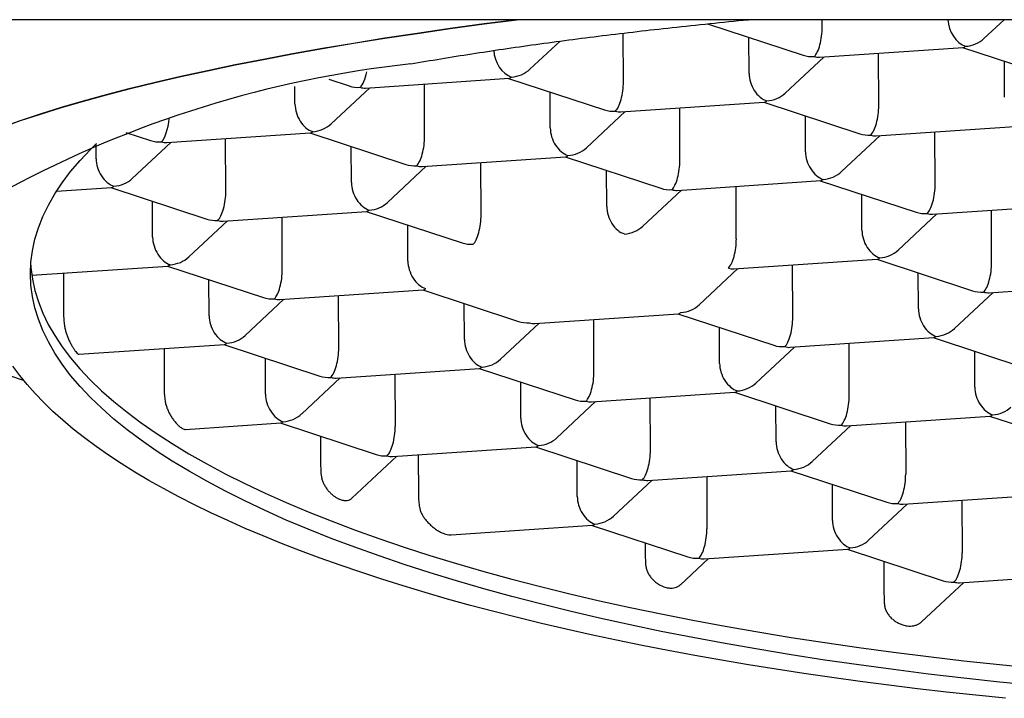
# Model space of a CAD drawing. Header units: millimetres. Extents: x 8 to 591, y 12 to 486.
# Tile 9 of 15: x 301.04 to 306.44, y 427.18 to 430.9. Entities that reach past the tile are written whole.
import ezdxf

# ---------------------------------------------------------------- set-up
doc = ezdxf.new("R2010")
doc.units = ezdxf.units.MM

msp = doc.modelspace()

# ---------------------------------------------------------------- linework, layer by layer
at = {"color": 7, "linetype": 'Continuous', "lineweight": 30}
for p, q in [((324.0956, 430.8986), (294.0395, 430.8986)), ((304.8133, 430.8762), (305.3388, 430.7036)), ((305.4426, 430.857), (305.4425, 430.8986)), ((306.3293, 430.7953), (306.4398, 430.8986)), ((304.3528, 430.5575), (304.3519, 430.8247)), ((303.8402, 430.6267), (304.0052, 430.7809)), ((305.0414, 430.6042), (305.0408, 430.8015)), ((305.4285, 430.6923), (306.2149, 430.7456)), ((305.7521, 430.4267), (305.7511, 430.7142)), ((306.2122, 430.7454), (306.7381, 430.5727)), ((305.2395, 430.4958), (305.4513, 430.6939)), ((306.44, 430.6706), (306.4407, 430.4733)), ((302.7375, 430.5719), (302.8498, 430.535)), ((302.9394, 430.5238), (303.7259, 430.577)), ((303.7232, 430.5769), (304.249, 430.4042)), ((302.5524, 430.4356), (302.552, 430.5328)), ((302.7504, 430.3273), (302.9622, 430.5253)), ((303.263, 430.2581), (303.2621, 430.5456)), ((303.9516, 430.3048), (303.951, 430.5021)), ((304.3387, 430.3929), (305.1251, 430.4462)), ((305.1224, 430.446), (305.6483, 430.2733)), ((304.1497, 430.1964), (304.3615, 430.3945)), ((304.6623, 430.1273), (304.6613, 430.4148)), ((305.3509, 430.1739), (305.3502, 430.3712)), ((301.6254, 430.2798), (301.76, 430.2356)), ((305.7379, 430.262), (306.5244, 430.3153)), ((306.0615, 429.9964), (306.0606, 430.2839)), ((301.6606, 430.0279), (301.8724, 430.2259)), ((301.8496, 430.2244), (302.6361, 430.2776)), ((302.1732, 429.9587), (302.1723, 430.2462)), ((302.6334, 430.2775), (303.1592, 430.1048)), ((305.5489, 430.0656), (305.7607, 430.2636)), ((301.4626, 430.1362), (301.4623, 430.2184)), ((302.8618, 430.0053), (302.8612, 430.2027)), ((303.2489, 430.0935), (304.0353, 430.1468)), ((304.0326, 430.1466), (304.5585, 429.9739)), ((303.0599, 429.897), (303.2717, 430.0951)), ((303.5725, 429.8278), (303.5715, 430.1154)), ((304.2611, 429.8745), (304.2604, 430.0718)), ((304.6481, 429.9626), (305.4346, 430.0159)), ((305.4319, 430.0157), (305.9577, 429.843)), ((301.2452, 429.9578), (301.5463, 429.9782)), ((301.5436, 429.978), (302.0694, 429.8053)), ((304.4591, 429.7661), (304.6709, 429.9642)), ((304.9717, 429.697), (304.9708, 429.9845)), ((301.772, 429.7059), (301.7714, 429.9032)), ((305.6603, 429.7436), (305.6596, 429.9409)), ((306.0474, 429.8318), (306.8338, 429.885)), ((306.371, 429.5661), (306.37, 429.8536)), ((301.9701, 429.5976), (302.1819, 429.7956)), ((302.1591, 429.7941), (302.9455, 429.8474)), ((302.4827, 429.5284), (302.4817, 429.8159)), ((302.9428, 429.8472), (303.4687, 429.6745)), ((305.8584, 429.6353), (306.0702, 429.8333)), ((303.1713, 429.5751), (303.1706, 429.7724)), ((304.9576, 429.5324), (305.744, 429.5856)), ((305.7413, 429.5854), (306.2672, 429.4127)), ((301.1096, 429.4974), (301.8557, 429.5479)), ((301.853, 429.5478), (302.3789, 429.3751)), ((304.7686, 429.3359), (304.9804, 429.5339)), ((305.2812, 429.2667), (305.2802, 429.5542)), ((301.2829, 429.5091), (301.2836, 429.2872)), ((302.0815, 429.2756), (302.0808, 429.473)), ((305.9698, 429.3133), (305.9691, 429.5106)), ((302.4685, 429.3638), (303.255, 429.4171)), ((303.2523, 429.4169), (303.7781, 429.2442)), ((306.3568, 429.4015), (307.1433, 429.4547)), ((302.2795, 429.1673), (302.4913, 429.3654)), ((302.7921, 429.0981), (302.7912, 429.3857)), ((306.1678, 429.205), (306.3796, 429.403)), ((303.4807, 429.1448), (303.48, 429.3421)), ((303.8678, 429.2329), (304.6542, 429.2862)), ((304.1914, 428.9673), (304.1904, 429.2548)), ((304.6515, 429.286), (305.1774, 429.1133)), ((303.6788, 429.0364), (303.8906, 429.2345)), ((304.88, 429.0139), (304.8793, 429.2112)), ((305.267, 429.1021), (306.0535, 429.1553)), ((306.0508, 429.1551), (306.5766, 428.9824)), ((301.3682, 429.0637), (302.1652, 429.1177)), ((301.8346, 429.0953), (301.8353, 428.8734)), ((302.1625, 429.1175), (302.6883, 428.9448)), ((305.078, 428.9056), (305.2898, 429.1036)), ((305.5906, 428.8364), (305.5897, 429.1239)), ((302.3909, 428.8454), (302.3902, 429.0427)), ((306.2792, 428.883), (306.2785, 429.0803)), ((302.778, 428.9335), (303.5644, 428.9868)), ((303.5617, 428.9866), (304.0876, 428.8139)), ((302.589, 428.737), (302.8008, 428.9351)), ((303.1006, 428.9554), (303.1016, 428.6679)), ((303.7902, 428.7145), (303.7895, 428.9118)), ((304.1772, 428.8027), (304.9637, 428.8559)), ((304.5008, 428.537), (304.4999, 428.8245)), ((304.961, 428.8557), (305.4868, 428.683)), ((303.9882, 428.6062), (304.2, 428.8042)), ((305.1894, 428.5836), (305.1887, 428.7809)), ((305.5764, 428.6718), (306.3629, 428.725)), ((306.3602, 428.7249), (306.8861, 428.5522)), ((301.9516, 428.652), (302.4746, 428.6874)), ((302.4719, 428.6872), (302.9978, 428.5145)), ((305.3875, 428.4753), (305.5993, 428.6733)), ((305.8991, 428.6936), (305.9001, 428.4061)), ((302.6923, 428.6148), (302.6927, 428.4738)), ((303.0874, 428.5032), (303.8739, 428.5565)), ((303.8712, 428.5563), (304.397, 428.3836)), ((302.8637, 428.2743), (303.1102, 428.5048)), ((303.2285, 428.5128), (303.2292, 428.2909)), ((304.0996, 428.2842), (304.0989, 428.4815)), ((304.4866, 428.3724), (305.2731, 428.4256)), ((304.8093, 428.3942), (304.8103, 428.1067)), ((305.2704, 428.4254), (305.7963, 428.2527)), ((304.2977, 428.1759), (304.5095, 428.3739)), ((305.4989, 428.1533), (305.4982, 428.3506)), ((305.8859, 428.2415), (306.6724, 428.2947)), ((305.6969, 428.045), (305.9087, 428.243)), ((306.2086, 428.2633), (306.2095, 427.9758)), ((303.4086, 428.0738), (304.1833, 428.1262)), ((304.1806, 428.126), (304.7065, 427.9533)), ((304.472, 428.0303), (304.4722, 427.9788)), ((304.7961, 427.9421), (305.5826, 427.9953)), ((305.5799, 427.9952), (306.1057, 427.8225)), ((304.6661, 427.8007), (304.8189, 427.9436)), ((305.7803, 427.9293), (305.7809, 427.7632)), ((306.1953, 427.8112), (306.9818, 427.8645)), ((305.987, 427.5966), (306.2182, 427.8128))]:
    msp.add_line(p, q, dxfattribs=at)
at = {"color": 7, "linetype": 'Continuous', "lineweight": 30, "flags": 128}
for points in [[(300.9443, 430.3098), (301.0485, 430.3465), (301.1582, 430.3827), (301.2733, 430.4184), (301.3938, 430.4536), (301.5195, 430.4882), (301.6504, 430.5222), (301.7864, 430.5556), (301.9274, 430.5884), (302.0732, 430.6205), (302.2239, 430.652), (302.3793, 430.6827), (302.5392, 430.7128), (302.7036, 430.7421), (302.8724, 430.7706), (303.0454, 430.7984), (303.2225, 430.8254), (303.4037, 430.8515), (303.5887, 430.8769), (303.7554, 430.8986)], [(300.9443, 430.3082), (301.0485, 430.3449), (301.1582, 430.3811), (301.2733, 430.4168), (301.3938, 430.4519), (301.5195, 430.4865), (301.6504, 430.5205), (301.7864, 430.554), (301.9274, 430.5867), (302.0732, 430.6189), (302.2239, 430.6503), (302.3793, 430.6811), (302.5392, 430.7111), (302.7036, 430.7404), (302.8724, 430.769), (303.0454, 430.7968), (303.2225, 430.8237), (303.4037, 430.8499), (303.5887, 430.8752), (303.7684, 430.8986)], [(306.6129, 427.2474), (306.4152, 427.2669), (306.2193, 427.288), (306.0254, 427.3106), (305.8336, 427.3348), (305.644, 427.3604), (305.4567, 427.3875), (305.272, 427.4161), (305.0898, 427.4462), (304.9104, 427.4777), (304.7338, 427.5106), (304.5602, 427.5448), (304.3897, 427.5805), (304.2224, 427.6174), (304.0585, 427.6557), (303.898, 427.6953), (303.741, 427.7361), (303.5877, 427.7782), (303.4381, 427.8214), (303.2925, 427.8658), (303.1507, 427.9114), (303.0131, 427.9581), (302.8796, 428.0058), (302.7503, 428.0546), (302.6254, 428.1045), (302.5049, 428.1552), (302.3889, 428.207), (302.2775, 428.2596), (302.1708, 428.3131), (302.0688, 428.3675), (301.9716, 428.4226), (301.8792, 428.4785), (301.7918, 428.5352), (301.7094, 428.5925), (301.632, 428.6504), (301.5598, 428.709), (301.4927, 428.7681), (301.4307, 428.8277), (301.3741, 428.8879), (301.3227, 428.9484), (301.2766, 429.0094), (301.2359, 429.0707), (301.2005, 429.1324), (301.1706, 429.1943), (301.146, 429.2564), (301.1269, 429.3187), (301.1133, 429.3812), (301.1051, 429.4438), (301.1023, 429.5064), (301.1051, 429.5691), (301.1133, 429.6317), (301.1269, 429.6943), (301.146, 429.7567), (301.1706, 429.819), (301.2005, 429.8811), (301.2359, 429.943), (301.2766, 430.0045), (301.3227, 430.0658), (301.3741, 430.1267), (301.4307, 430.1871), (301.4643, 430.2204)], [(301.1038, 429.5517), (301.1047, 429.5392), (301.1129, 429.4766), (301.1266, 429.4141), (301.1457, 429.3518), (301.1702, 429.2897), (301.2002, 429.2277), (301.2355, 429.1661), (301.2763, 429.1048), (301.3224, 429.0438), (301.3737, 428.9833), (301.4304, 428.9231), (301.4923, 428.8635), (301.5594, 428.8044), (301.6317, 428.7458), (301.7091, 428.6879), (301.7915, 428.6306), (301.8789, 428.5739), (301.9712, 428.518), (302.0684, 428.4629), (302.1704, 428.4085), (302.2772, 428.355), (302.3886, 428.3024), (302.5046, 428.2506), (302.6251, 428.1998), (302.75, 428.15), (302.8793, 428.1012), (303.0128, 428.0535), (303.1504, 428.0068), (303.2921, 427.9612), (303.4378, 427.9168), (303.5874, 427.8735), (303.7407, 427.8315), (303.8976, 427.7907), (304.0582, 427.7511), (304.2221, 427.7128), (304.3894, 427.6759), (304.5599, 427.6402), (304.7335, 427.6059), (304.9101, 427.5731), (305.0895, 427.5416), (305.2716, 427.5115), (305.4564, 427.4829), (305.6437, 427.4558), (305.8333, 427.4302), (306.0251, 427.406), (306.219, 427.3834), (306.4149, 427.3623), (306.6126, 427.3428)], [(306.447, 427.1776), (306.2851, 427.194), (306.1244, 427.2115), (305.965, 427.2299), (305.8069, 427.2493), (305.6502, 427.2697), (305.495, 427.2911), (305.3414, 427.3135), (305.1894, 427.3368), (305.039, 427.361), (304.8904, 427.3862), (304.7436, 427.4124), (304.5987, 427.4394), (304.4557, 427.4674), (304.3148, 427.4962), (304.1758, 427.5259), (304.039, 427.5565), (303.9044, 427.5879), (303.772, 427.6202), (303.6419, 427.6533), (303.5142, 427.6872), (303.3888, 427.722), (303.2659, 427.7575), (303.1456, 427.7937), (303.0278, 427.8307), (302.9126, 427.8685), (302.8, 427.9069), (302.6902, 427.9461), (302.5832, 427.986), (302.4789, 428.0265), (302.3775, 428.0677), (302.279, 428.1095), (302.1835, 428.1519), (302.0909, 428.1949), (302.0013, 428.2385), (301.9148, 428.2826), (301.8314, 428.3273), (301.7511, 428.3725), (301.674, 428.4183), (301.6001, 428.4645), (301.5295, 428.5111), (301.462, 428.5582), (301.3979, 428.6057), (301.3371, 428.6536), (301.2797, 428.7019), (301.2256, 428.7506), (301.1749, 428.7996), (301.1276, 428.8489), (301.0838, 428.8985), (301.0434, 428.9484), (301.0065, 428.9985)], [(301.0659, 428.9199), (301.0485, 428.9258), (300.9443, 428.9625)]]:
    msp.add_lwpolyline(points, dxfattribs=at)
at = {"color": 7, "linetype": 'Continuous', "lineweight": 30}
msp.add_arc((303.846, 424.6379), 6.0546, 96.24851, 118.28516, dxfattribs=at)
for centre, major_axis, ratio, start_param, end_param in [((306.2281, 430.8718), (-0.0513, 0.1181), 0.695464, 1.05863, 2.587535), ((305.3984, 430.8156), (0.0158, 0.1261), 0.327601, 3.516613, 5.08741), ((306.2281, 430.8718), (0.1388, 0.0306), 0.833227, 4.533352, 5.330202), ((303.739, 430.7032), (-0.0513, 0.1181), 0.695464, 1.06108, 2.587535), ((306.2281, 430.8718), (0.0158, 0.1261), 0.327601, 3.205347, 3.516613), ((305.3984, 430.8156), (0.1388, 0.0306), 0.833227, 4.094576, 4.533352), ((305.3984, 430.8156), (-0.0513, 0.1181), 0.695464, 2.587535, 2.898801), ((302.9094, 430.647), (0.0158, 0.1261), 0.327601, 3.516613, 4.478816), ((303.739, 430.7032), (0.1388, 0.0306), 0.833227, 4.533352, 5.330202), ((305.1383, 430.5724), (-0.0513, 0.1181), 0.695464, 1.016738, 2.587535), ((303.739, 430.7032), (0.0158, 0.1261), 0.327601, 3.205347, 3.516613), ((304.3086, 430.5162), (0.0158, 0.1261), 0.327601, 3.516613, 5.08741), ((302.9094, 430.647), (0.1388, 0.0306), 0.833227, 4.094576, 4.533352), ((302.9094, 430.647), (-0.0513, 0.1181), 0.695464, 2.587535, 2.898801), ((305.1383, 430.5724), (0.1388, 0.0306), 0.833227, 4.533352, 5.330202), ((305.1383, 430.5724), (0.0158, 0.1261), 0.327601, 3.205347, 3.516613), ((302.6492, 430.4038), (-0.0513, 0.1181), 0.695464, 1.016738, 2.587535), ((304.3086, 430.5162), (0.1388, 0.0306), 0.833227, 4.094576, 4.533352), ((304.3086, 430.5162), (-0.0513, 0.1181), 0.695464, 2.587535, 2.898801), ((305.7079, 430.3853), (0.0158, 0.1261), 0.327601, 3.516613, 5.08741), ((301.8196, 430.3476), (0.0158, 0.1261), 0.327601, 3.516613, 4.823601), ((302.6492, 430.4038), (0.0158, 0.1261), 0.327601, 3.205347, 3.516613), ((302.6492, 430.4038), (0.1388, 0.0306), 0.833227, 4.533352, 5.330202), ((304.0485, 430.2729), (-0.0513, 0.1181), 0.695464, 1.016738, 2.587535), ((301.8196, 430.3476), (0.1388, 0.0306), 0.833227, 4.094576, 4.533352), ((301.8196, 430.3476), (-0.0513, 0.1181), 0.695464, 2.587535, 2.898801), ((303.2188, 430.2168), (0.0158, 0.1261), 0.327601, 3.516613, 5.08741), ((305.7079, 430.3853), (0.1388, 0.0306), 0.833227, 4.094576, 4.533352), ((305.7079, 430.3853), (-0.0513, 0.1181), 0.695464, 2.587535, 2.898801), ((304.0485, 430.2729), (0.1388, 0.0306), 0.833227, 4.533352, 5.330202), ((305.4477, 430.1421), (-0.0513, 0.1181), 0.695464, 1.016738, 2.587535), ((301.5594, 430.1044), (-0.0513, 0.1181), 0.695464, 1.016738, 2.587535), ((304.0485, 430.2729), (0.0158, 0.1261), 0.327601, 3.205347, 3.516613), ((304.6181, 430.0859), (0.0158, 0.1261), 0.327601, 3.516613, 5.08741), ((303.2188, 430.2168), (0.1388, 0.0306), 0.833227, 4.094576, 4.533352), ((303.2188, 430.2168), (-0.0513, 0.1181), 0.695464, 2.587535, 2.898801), ((305.4477, 430.1421), (0.1388, 0.0306), 0.833227, 4.533352, 5.330202), ((301.5594, 430.1044), (0.1388, 0.0306), 0.833227, 4.533352, 5.330202), ((305.4477, 430.1421), (0.0158, 0.1261), 0.327601, 3.205347, 3.516613), ((301.5594, 430.1044), (0.0158, 0.1261), 0.327601, 3.205347, 3.516613), ((302.129, 429.9173), (0.0158, 0.1261), 0.327601, 3.516613, 5.08741), ((302.9587, 429.9735), (-0.0513, 0.1181), 0.695464, 1.016738, 2.587535), ((304.6181, 430.0859), (0.1388, 0.0306), 0.833227, 4.094576, 4.533352), ((304.6181, 430.0859), (-0.0513, 0.1181), 0.695464, 2.587535, 2.898801), ((306.0173, 429.955), (0.0158, 0.1261), 0.327601, 3.516613, 5.08741), ((302.9587, 429.9735), (0.0158, 0.1261), 0.327601, 3.205347, 3.516613), ((302.9587, 429.9735), (0.1388, 0.0306), 0.833227, 4.533352, 5.330202), ((304.3579, 429.8427), (-0.0513, 0.1181), 0.695464, 1.016738, 2.587535), ((302.129, 429.9173), (0.1388, 0.0306), 0.833227, 4.094576, 4.533352), ((302.129, 429.9173), (-0.0513, 0.1181), 0.695464, 2.587535, 2.898801), ((303.5283, 429.7865), (0.0158, 0.1261), 0.327601, 3.516613, 5.08741), ((306.0173, 429.955), (0.1388, 0.0306), 0.833227, 4.094576, 4.533352), ((306.0173, 429.955), (-0.0513, 0.1181), 0.695464, 2.587535, 2.898801), ((304.3579, 429.8427), (0.1388, 0.0306), 0.833227, 4.533352, 5.330202), ((305.7572, 429.7118), (-0.0513, 0.1181), 0.695464, 1.016738, 2.587535), ((301.8689, 429.6741), (-0.0513, 0.1181), 0.695464, 1.016738, 2.587535), ((304.9275, 429.6556), (0.0158, 0.1261), 0.327601, 3.516613, 5.08741), ((303.5283, 429.7865), (0.1388, 0.0306), 0.833227, 4.094576, 4.533352), ((305.7572, 429.7118), (0.1388, 0.0306), 0.833227, 4.533352, 5.330202), ((301.8689, 429.6741), (0.1388, 0.0306), 0.833227, 4.533352, 5.330202), ((305.7572, 429.7118), (0.0158, 0.1261), 0.327601, 3.205347, 3.516613), ((301.8689, 429.6741), (0.0158, 0.1261), 0.327601, 3.205347, 3.516613), ((302.4385, 429.4871), (0.0158, 0.1261), 0.327601, 3.516613, 5.08741), ((303.2681, 429.5432), (-0.0513, 0.1181), 0.695464, 1.016738, 2.587535), ((304.9275, 429.6556), (-0.0513, 0.1181), 0.695464, 2.587535, 2.898801), ((306.3267, 429.5247), (0.0158, 0.1261), 0.327601, 3.516613, 5.08741), ((303.2681, 429.5432), (0.0158, 0.1261), 0.327601, 3.205347, 3.516613), ((302.4385, 429.4871), (0.1388, 0.0306), 0.833227, 4.094576, 4.533352), ((302.4385, 429.4871), (-0.0513, 0.1181), 0.695464, 2.587535, 2.898801), ((306.3267, 429.5247), (0.1388, 0.0306), 0.833227, 4.094576, 4.533352), ((306.3267, 429.5247), (-0.0513, 0.1181), 0.695464, 2.587535, 2.898801), ((304.6674, 429.4124), (0.1388, 0.0306), 0.833227, 4.533352, 5.330202), ((306.0666, 429.2815), (-0.0513, 0.1181), 0.695464, 1.016738, 2.587535), ((302.1783, 429.2438), (-0.0513, 0.1181), 0.695464, 1.016738, 2.587535), ((304.6674, 429.4124), (0.0158, 0.1261), 0.327601, 3.205347, 3.516613), ((305.2369, 429.2253), (0.0158, 0.1261), 0.327601, 3.516613, 5.08741), ((303.8377, 429.3562), (0.1388, 0.0306), 0.833227, 4.094576, 4.533352), ((303.8377, 429.3562), (-0.0513, 0.1181), 0.695464, 2.587535, 2.898801), ((306.0666, 429.2815), (0.1388, 0.0306), 0.833227, 4.533352, 5.330202), ((302.1783, 429.2438), (0.1388, 0.0306), 0.833227, 4.533352, 5.330202), ((306.0666, 429.2815), (0.0158, 0.1261), 0.327601, 3.205347, 3.516613), ((302.1783, 429.2438), (0.0158, 0.1261), 0.327601, 3.205347, 3.516613), ((302.7479, 429.0568), (0.0158, 0.1261), 0.327601, 3.516613, 5.08741), ((303.5776, 429.113), (-0.0513, 0.1181), 0.695464, 1.016738, 2.587535), ((305.2369, 429.2253), (0.1388, 0.0306), 0.833227, 4.094576, 4.533352), ((305.2369, 429.2253), (-0.0513, 0.1181), 0.695464, 2.587535, 2.898801), ((303.5776, 429.113), (0.0158, 0.1261), 0.327601, 3.205347, 3.516613), ((303.5776, 429.113), (0.1388, 0.0306), 0.833227, 4.533352, 5.330202), ((304.9768, 428.9821), (-0.0513, 0.1181), 0.695464, 1.016738, 2.587535), ((302.7479, 429.0568), (0.1388, 0.0306), 0.833227, 4.094576, 4.533352), ((302.7479, 429.0568), (-0.0513, 0.1181), 0.695464, 2.587535, 2.898801), ((304.1471, 428.9259), (0.0158, 0.1261), 0.327601, 3.516613, 5.08741), ((304.9768, 428.9821), (0.1388, 0.0306), 0.833227, 4.533352, 5.330202), ((306.3761, 428.8512), (-0.0513, 0.1181), 0.695464, 1.016738, 2.587535), ((302.4878, 428.8135), (-0.0513, 0.1181), 0.695464, 1.016738, 2.587535), ((304.9768, 428.9821), (0.0158, 0.1261), 0.327601, 3.205347, 3.516613), ((305.5464, 428.795), (0.0158, 0.1261), 0.327601, 3.516613, 5.08741), ((304.1471, 428.9259), (0.1388, 0.0306), 0.833227, 4.094576, 4.533352), ((304.1471, 428.9259), (-0.0513, 0.1181), 0.695464, 2.587535, 2.898801), ((306.3761, 428.8512), (0.1388, 0.0306), 0.833227, 4.533352, 5.330202), ((302.4878, 428.8135), (0.1388, 0.0306), 0.833227, 4.533352, 5.330202), ((306.3761, 428.8512), (0.0158, 0.1261), 0.327601, 3.205347, 3.516613), ((302.4878, 428.8135), (0.0158, 0.1261), 0.327601, 3.205347, 3.516613), ((303.0573, 428.6265), (0.0158, 0.1261), 0.327601, 3.516613, 5.08741), ((303.887, 428.6827), (-0.0513, 0.1181), 0.695464, 1.016738, 2.587535), ((305.5464, 428.795), (0.1388, 0.0306), 0.833227, 4.094576, 4.533352), ((305.5464, 428.795), (-0.0513, 0.1181), 0.695464, 2.587535, 2.898801), ((303.887, 428.6827), (0.0158, 0.1261), 0.327601, 3.205347, 3.516613), ((303.887, 428.6827), (0.1388, 0.0306), 0.833227, 4.533352, 5.330202), ((305.2863, 428.5518), (-0.0513, 0.1181), 0.695464, 1.016738, 2.587535), ((303.0573, 428.6265), (0.1388, 0.0306), 0.833227, 4.094576, 4.533352), ((303.0573, 428.6265), (-0.0513, 0.1181), 0.695464, 2.587535, 2.898801), ((304.4566, 428.4956), (0.0158, 0.1261), 0.327601, 3.516613, 5.08741), ((305.2863, 428.5518), (0.1388, 0.0306), 0.833227, 4.533352, 5.330202), ((305.2863, 428.5518), (0.0158, 0.1261), 0.327601, 3.205347, 3.516613), ((305.8558, 428.3647), (0.0158, 0.1261), 0.327601, 3.516613, 5.08741), ((304.4566, 428.4956), (0.1388, 0.0306), 0.833227, 4.094576, 4.533352), ((304.4566, 428.4956), (-0.0513, 0.1181), 0.695464, 2.587535, 2.898801), ((304.1965, 428.2524), (-0.0513, 0.1181), 0.695464, 1.016738, 2.587535), ((305.8558, 428.3647), (0.1388, 0.0306), 0.833227, 4.094576, 4.533352), ((305.8558, 428.3647), (-0.0513, 0.1181), 0.695464, 2.587535, 2.898801), ((304.1965, 428.2524), (0.1388, 0.0306), 0.833227, 4.533352, 5.330202), ((304.1965, 428.2524), (0.0158, 0.1261), 0.327601, 3.205347, 3.516613), ((305.5957, 428.1215), (-0.0513, 0.1181), 0.695464, 1.016738, 2.587535), ((304.766, 428.0653), (0.0158, 0.1261), 0.327601, 3.516613, 5.08741), ((305.5957, 428.1215), (0.1388, 0.0306), 0.833227, 4.533352, 5.330202), ((305.5957, 428.1215), (0.0158, 0.1261), 0.327601, 3.205347, 3.516613), ((306.1653, 427.9345), (0.0158, 0.1261), 0.327601, 3.516613, 5.08741), ((304.766, 428.0653), (0.1388, 0.0306), 0.833227, 4.094576, 4.533352), ((304.766, 428.0653), (-0.0513, 0.1181), 0.695464, 2.587535, 2.898801), ((306.1653, 427.9345), (0.1388, 0.0306), 0.833227, 4.094576, 4.533352), ((306.1653, 427.9345), (-0.0513, 0.1181), 0.695464, 2.587535, 2.898801)]:
    msp.add_ellipse(centre, major_axis=major_axis, ratio=ratio, start_param=start_param, end_param=end_param, dxfattribs=at)
for points, knots in [([(303.1871, 430.6565), (303.2417, 430.6658), (303.3509, 430.6845), (303.5203, 430.7115), (303.6936, 430.7377), (303.8711, 430.7631), (304.0526, 430.7876), (304.2379, 430.8112), (304.4269, 430.8339), (304.6226, 430.8561), (304.8257, 430.8776), (304.9653, 430.8918), (305.0369, 430.8985), (305.0375, 430.8986)], [0, 0, 0, 0, 0.098875, 0.197789, 0.296702, 0.395577, 0.494453, 0.593366, 0.692279, 0.791154, 0.895114, 0.999118, 1, 1, 1, 1]), ([(301.2836, 429.2872), (301.2839, 429.2763), (301.2843, 429.2544), (301.2871, 429.2328), (301.2885, 429.2219)], [0, 0, 0, 0, 0.498802, 1, 1, 1, 1]), ([(301.2885, 429.2219), (301.2897, 429.2153), (301.292, 429.2018), (301.2977, 429.1813), (301.3047, 429.1611), (301.313, 429.1415), (301.3222, 429.1229), (301.3318, 429.1058), (301.3414, 429.0907), (301.3509, 429.0778), (301.3587, 429.0691), (301.3646, 429.0643), (301.367, 429.0639), (301.3682, 429.0637)], [0, 0, 0, 0, 0.087439, 0.177534, 0.264934, 0.354653, 0.44615, 0.540186, 0.633374, 0.729586, 0.838124, 0.919276, 1, 1, 1, 1]), ([(301.8353, 428.8734), (301.8356, 428.8624), (301.8361, 428.8405), (301.8389, 428.8189), (301.8404, 428.8081)], [0, 0, 0, 0, 0.498726, 1, 1, 1, 1]), ([(301.8404, 428.8081), (301.8416, 428.8017), (301.844, 428.7886), (301.8504, 428.769), (301.8586, 428.7499), (301.8684, 428.7313), (301.8797, 428.7133), (301.8924, 428.6962), (301.906, 428.6807), (301.9209, 428.6665), (301.9338, 428.6573), (301.9444, 428.6524), (301.9492, 428.6521), (301.9516, 428.652)], [0, 0, 0, 0, 0.082031, 0.166673, 0.248634, 0.332596, 0.422377, 0.514313, 0.612803, 0.714231, 0.839888, 0.919274, 1, 1, 1, 1]), ([(302.6927, 428.4738), (302.6929, 428.4629), (302.6931, 428.441), (302.6942, 428.4202), (302.6947, 428.4098)], [0, 0, 0, 0, 0.498274, 1, 1, 1, 1]), ([(302.6947, 428.4098), (302.6953, 428.404), (302.6965, 428.3921), (302.7014, 428.374), (302.7087, 428.356), (302.718, 428.3389), (302.729, 428.3229), (302.7411, 428.3088), (302.754, 428.2963), (302.7675, 428.2856), (302.7813, 428.2766), (302.7927, 428.2709), (302.8059, 428.2656), (302.8208, 428.2618), (302.8377, 428.2616), (302.8522, 428.2654), (302.8599, 428.2714), (302.8636, 428.2744)], [0, 0, 0, 0, 0.058569, 0.118773, 0.177361, 0.237739, 0.294789, 0.353504, 0.410566, 0.469065, 0.530696, 0.593653, 0.624238, 0.719377, 0.817495, 0.910359, 1, 1, 1, 1]), ([(303.2292, 428.2909), (303.2295, 428.28), (303.23, 428.258), (303.2333, 428.2365), (303.2349, 428.2256)], [0, 0, 0, 0, 0.4983531, 1, 1, 1, 1]), ([(303.2349, 428.2256), (303.2362, 428.2198), (303.2389, 428.2078), (303.2463, 428.1904), (303.2557, 428.1737), (303.2686, 428.1556), (303.2856, 428.1365), (303.3064, 428.1177), (303.3285, 428.1016), (303.3531, 428.0873), (303.3758, 428.0782), (303.3951, 428.0737), (303.4043, 428.0739), (303.4086, 428.074)], [0, 0, 0, 0, 0.06795, 0.138348, 0.206178, 0.275441, 0.379016, 0.485547, 0.591567, 0.699984, 0.838529, 0.924111, 1, 1, 1, 1]), ([(304.4722, 427.9788), (304.4723, 427.9679), (304.4725, 427.9461), (304.4735, 427.9251), (304.474, 427.9146)], [0, 0, 0, 0, 0.498703, 1, 1, 1, 1]), ([(304.474, 427.9146), (304.4746, 427.9082), (304.4759, 427.8953), (304.482, 427.8761), (304.4911, 427.8574), (304.503, 427.8402), (304.5173, 427.8244), (304.533, 427.8111), (304.55, 427.8), (304.5701, 427.7901), (304.5912, 427.7837), (304.6119, 427.7814), (304.6291, 427.7825), (304.6447, 427.7868), (304.6571, 427.7928), (304.6633, 427.7987), (304.6657, 427.8011)], [0, 0, 0, 0, 0.06892, 0.139816, 0.208743, 0.279729, 0.34749, 0.417382, 0.482368, 0.549334, 0.648774, 0.723, 0.799531, 0.873694, 0.949702, 1, 1, 1, 1]), ([(305.7809, 427.7632), (305.781, 427.7523), (305.7812, 427.7305), (305.7821, 427.7095), (305.7825, 427.699)], [0, 0, 0, 0, 0.498795, 1, 1, 1, 1]), ([(305.7825, 427.699), (305.7832, 427.6925), (305.7846, 427.6795), (305.7911, 427.6604), (305.8007, 427.6422), (305.8133, 427.6254), (305.8287, 427.6103), (305.846, 427.5975), (305.8649, 427.5872), (305.886, 427.5791), (305.9072, 427.5745), (305.9275, 427.5735), (305.9452, 427.5754), (305.9614, 427.5801), (305.9756, 427.587), (305.9832, 427.5936), (305.9869, 427.5968)], [0, 0, 0, 0, 0.070853, 0.143787, 0.21463, 0.287488, 0.358943, 0.432574, 0.502093, 0.57387, 0.659896, 0.727974, 0.798145, 0.866188, 0.936005, 1, 1, 1, 1])]:
    msp.add_open_spline(points, degree=3, knots=knots, dxfattribs=at)

doc.saveas('drawing.dxf')
